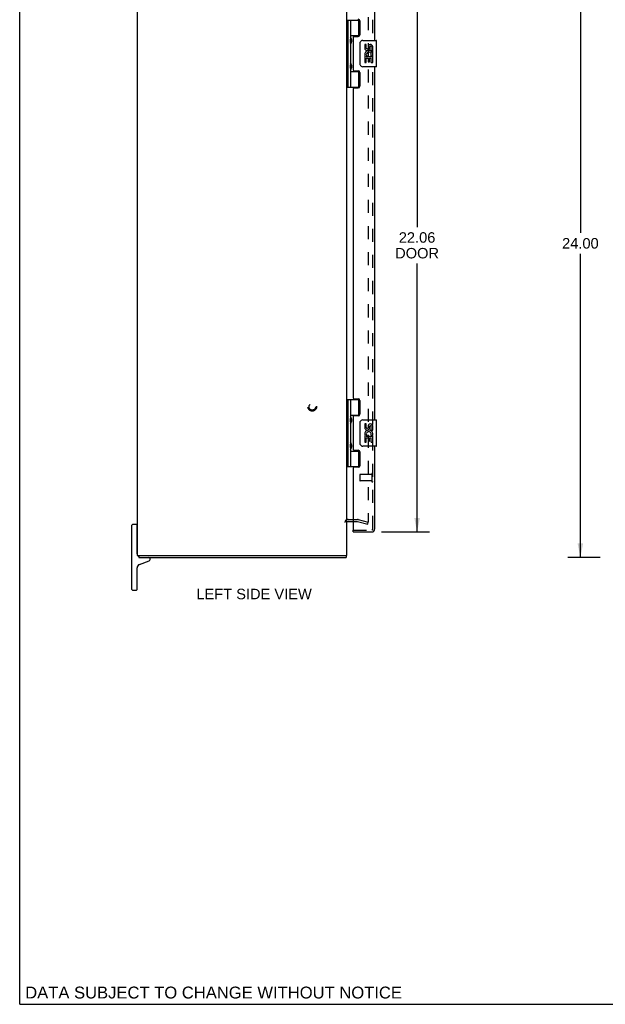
# Model space of a CAD drawing. Header units: inches. Extents: x 0 to 90.7, y 0 to 58.7.
# Tile 1 of 5: x 0 to 22.4, y 0 to 37.6. Entities that reach past the tile are written whole.
import ezdxf

# ---------------------------------------------------------------- set-up
doc = ezdxf.new("R2010")
doc.units = ezdxf.units.IN
doc.header["$LTSCALE"] = 4.986667
doc.header["$MEASUREMENT"] = 0
doc.linetypes.add('HIDDEN', pattern=[0.2, 0.1, -0.1])
doc.layers.get('0').update_dxf_attribs({"linetype": 'CONTINUOUS'})
for name, color, linetype in [('DEFAULT_2', 8, 'HIDDEN'), ('DIMENSIONS', 7, 'CONTINUOUS'), ('DOOR_ASSEMBLY', 7, 'CONTINUOUS')]:
    doc.layers.add(name, color=color, linetype=linetype)
doc.styles.get("Standard").update_dxf_attribs({"font": 'arial.ttf'})
doc.dimstyles.new('DIMSTYLE_1', dxfattribs={"dimtxt": 0.4, "dimasz": 0.533333, "dimexe": 0.09, "dimexo": 0.07, "dimgap": 0.0375, "dimtad": 0, "dimtih": 1, "dimtoh": 1, "dimzin": 4, "dimdsep": 46, "dimtxsty": 'Standard', "dimblk": '_FILLED', "dimblk1": '_FILLED', "dimblk2": '_FILLED', "dimcen": 0.09, "dimadec": 3, "dimazin": 1, "dimtfac": 1, "dimtdec": 3, "dimtofl": 0, "dimtmove": 0, "dimatfit": 3, "dimldrblk": '_FILLED', "dimfxl": 0, "dimtolj": 1, "dimtzin": 4, "dimarcsym": 0})

# ---------------------------------------------------------------- blocks, each defined once
blk = doc.blocks.new('_FILLED')
at = {"color": 0, "linetype": 'ByBlock'}
blk.add_solid([(0, 0), (-1, 0.2), (-1, -0.2)], dxfattribs=at)
blk = doc.blocks.new('*D5')
at = {"layer": 'DIMENSIONS', "color": 2, "linetype": 'Continuous'}
for p, q in [((13.821, 40.112), (15.656, 40.112)), ((15.176, 40.112), (15.176, 29.703)), ((15.176, 18.049), (15.176, 28.303)), ((13.821, 18.049), (15.656, 18.049))]:
    blk.add_line(p, q, dxfattribs=at)
at = {"layer": 'DIMENSIONS', "color": 2, "linetype": 'Continuous', "xscale": 0.5333333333, "yscale": 0.5333333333, "zscale": 0.5333333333}
for p, rotation in [((15.176, 40.112), 90), ((15.176, 18.049), 270)]:
    blk.add_blockref('_FILLED', p, dxfattribs=dict(at, rotation=rotation))
at = {"layer": 'DIMENSIONS', "color": 2, "linetype": 'Continuous', "insert": (15.176, 29.503), "char_height": 0.4, "width": 1.67435, "attachment_point": 2, "line_spacing_factor": 0.9}
blk.add_mtext('22.06\\PDOOR', dxfattribs=at)
blk = doc.blocks.new('*D9')
at = {"layer": 'DIMENSIONS', "color": 2, "linetype": 'Continuous'}
for p, q in [((22.174, 41.08), (20.933, 41.08)), ((21.413, 41.08), (21.413, 29.48)), ((21.413, 17.08), (21.413, 28.68)), ((22.174, 17.08), (20.933, 17.08))]:
    blk.add_line(p, q, dxfattribs=at)
at = {"layer": 'DIMENSIONS', "color": 2, "linetype": 'Continuous', "xscale": 0.5333333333, "yscale": 0.5333333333, "zscale": 0.5333333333}
for p, rotation in [((21.413, 41.08), 90), ((21.413, 17.08), 270)]:
    blk.add_blockref('_FILLED', p, dxfattribs=dict(at, rotation=rotation))
at = {"layer": 'DIMENSIONS', "color": 2, "linetype": 'Continuous', "insert": (21.413, 29.28), "char_height": 0.4, "width": 1.39777, "attachment_point": 2, "line_spacing_factor": 0.9}
blk.add_mtext('24.00', dxfattribs=at)

msp = doc.modelspace()

# ---------------------------------------------------------------- linework, layer by layer
at = {"color": 7, "linetype": 'Continuous'}
for p, q in [((0, 0), (0, 58.667)), ((4.282, 15.855), (4.282, 18.305)), ((4.457, 18.33), (4.307, 18.33)), ((4.482, 17.22), (4.482, 18.305)), ((4.482, 18.125), (4.497, 18.125)), ((4.482, 17.535), (4.497, 17.535)), ((4.499, 17.155), (4.603, 17.155)), ((4.55, 17.155), (4.55, 17.08)), ((4.574, 16.812), (4.942, 16.946)), ((4.982, 17.002), (4.982, 17.02)), ((12.384, 17.155), (12.497, 17.155)), ((12.474, 17.155), (12.474, 17.08)), ((4.482, 15.855), (4.482, 16.68)), ((4.307, 15.83), (4.457, 15.83)), ((0, 0), (90.667, 0))]:
    msp.add_line(p, q, dxfattribs=at)
at = {"color": 3, "linetype": 'Continuous'}
for p, q in [((4.497, 17.155), (4.497, 41.005)), ((12.497, 17.155), (12.497, 41.005)), ((12.539, 18.455), (12.74, 18.455)), ((4.497, 17.155), (4.499, 17.155)), ((4.55, 17.08), (12.474, 17.08)), ((4.607, 17.155), (12.384, 17.155))]:
    msp.add_line(p, q, dxfattribs=at)
msp.add_arc((12.539, 18.413), 0.042, 90, 180, dxfattribs=at)
at = {"color": 7, "linetype": 'Continuous'}
for centre, radius, start, end in [((4.307, 18.305), 0.025, 90, 180), ((4.457, 18.305), 0.025, 0, 90), ((4.622, 17.22), 0.14, 180, 206.6756), ((4.622, 17.22), 0.14, 207.9651, 239.0195), ((4.922, 17.02), 0.06, 360, 90), ((4.922, 17.002), 0.06, 290, 0), ((4.622, 16.68), 0.14, 110, 180), ((4.307, 15.855), 0.025, 180, 270), ((4.457, 15.855), 0.025, 270, 360)]:
    msp.add_arc(centre, radius, start, end, dxfattribs=at)
at = {"layer": 'DEFAULT_2', "color": 8, "linetype": 'HIDDEN'}
for p, q in [((13.309, 39.714), (13.309, 18.446)), ((12.539, 18.53), (12.897, 18.53)), ((12.74, 18.455), (12.897, 18.455)), ((12.904, 18.454), (13.29, 18.351)), ((12.923, 18.527), (13.309, 18.423)), ((13.29, 18.351), (13.309, 18.423))]:
    msp.add_line(p, q, dxfattribs=at)
for points in [[(13.309, 18.446), (13.309, 18.445), (13.309, 18.443), (13.309, 18.442), (13.308, 18.441), (13.307, 18.439), (13.307, 18.438), (13.306, 18.437), (13.305, 18.436), (13.304, 18.435), (13.302, 18.434), (13.301, 18.433), (13.3, 18.432), (13.298, 18.432), (13.297, 18.432), (13.296, 18.431), (13.295, 18.431)], [(13.295, 18.431), (13.294, 18.431), (13.293, 18.432), (13.291, 18.432)]]:
    msp.add_lwpolyline(points, dxfattribs=at)
for radius in [0.164, 0.124]:
    msp.add_circle((11.172, 22.83), radius, dxfattribs=at)
for centre, radius, start, end in [((12.539, 18.413), 0.117, 90, 180), ((12.897, 18.43), 0.1, 75, 90), ((12.897, 18.43), 0.025, 75, 90)]:
    msp.add_arc(centre, radius, start, end, dxfattribs=at)
at = {"layer": 'DOOR_ASSEMBLY', "color": 8, "linetype": 'HIDDEN'}
for p, q in [((13.49, 18.166), (13.49, 39.995)), ((12.99, 20.238), (12.99, 20.01)), ((13.447, 20.248), (13, 20.248)), ((13.447, 20), (13, 20)), ((13.447, 20.266), (13.447, 19.982)), ((12.74, 18.124), (13.448, 18.124))]:
    msp.add_line(p, q, dxfattribs=at)
at = {"layer": 'DOOR_ASSEMBLY', "color": 3, "linetype": 'Continuous'}
for p, q in [((13.565, 36.83), (13.565, 39.995)), ((12.99, 37.578), (12.99, 37.051)), ((12.74, 36.957), (12.74, 35.704)), ((12.771, 36.988), (12.927, 36.988)), ((13.565, 22.33), (13.565, 35.83)), ((12.771, 35.673), (12.927, 35.673)), ((12.99, 35.61), (12.99, 35.083)), ((12.771, 35.02), (12.927, 35.02)), ((12.74, 34.989), (12.74, 23.172)), ((12.771, 23.141), (12.927, 23.141)), ((12.99, 23.078), (12.99, 22.551)), ((12.74, 22.457), (12.74, 21.204)), ((12.927, 22.488), (12.771, 22.488)), ((12.771, 21.173), (12.927, 21.173)), ((12.99, 21.11), (12.99, 20.583)), ((13.565, 18.166), (13.565, 21.33)), ((12.74, 20.489), (12.74, 18.124)), ((12.927, 20.52), (12.771, 20.52)), ((12.74, 18.049), (13.448, 18.049))]:
    msp.add_line(p, q, dxfattribs=at)
at = {"layer": 'DOOR_ASSEMBLY', "color": 7, "linetype": 'Continuous'}
for p, q in [((12.497, 37.61), (12.981, 37.61)), ((12.536, 37.61), (12.536, 35.051)), ((12.635, 37.61), (12.635, 36.922)), ((12.955, 37.019), (12.955, 37.61)), ((12.635, 37.019), (12.981, 37.019)), ((12.651, 36.752), (12.651, 36.892)), ((12.923, 37.01), (12.923, 36.988)), ((12.923, 37.01), (12.975, 37.01)), ((12.635, 36.722), (12.635, 35.938)), ((13, 35.93), (13, 36.73)), ((13.1, 36.83), (13.61, 36.83)), ((13.175, 36.676), (13.175, 36.54)), ((13.238, 36.676), (13.175, 36.676)), ((13.238, 36.54), (13.238, 36.676)), ((13.303, 36.602), (13.303, 36.533)), ((13.364, 36.54), (13.364, 36.582)), ((13.426, 36.445), (13.426, 36.582)), ((13.487, 36.445), (13.487, 36.602)), ((13.625, 35.845), (13.625, 36.815)), ((13.175, 36.215), (13.175, 35.984)), ((13.193, 36.215), (13.175, 36.215)), ((13.228, 36.215), (13.255, 36.234)), ((13.228, 36.215), (13.487, 36.215)), ((13.238, 35.984), (13.238, 36.152)), ((13.238, 36.152), (13.303, 36.152)), ((13.303, 36.152), (13.303, 36.016)), ((13.364, 36.016), (13.364, 36.152)), ((13.364, 36.152), (13.426, 36.152)), ((13.419, 36.251), (13.476, 36.226)), ((13.426, 36.445), (13.487, 36.445)), ((13.426, 35.984), (13.426, 36.152)), ((13.487, 36.262), (13.487, 36.315)), ((13.487, 35.984), (13.487, 36.215)), ((12.651, 35.768), (12.651, 35.908)), ((13.61, 35.83), (13.1, 35.83)), ((13.175, 35.984), (13.238, 35.984)), ((13.303, 36.016), (13.364, 36.016)), ((13.426, 35.984), (13.487, 35.984)), ((12.635, 35.738), (12.635, 35.051)), ((12.635, 35.641), (12.981, 35.641)), ((12.923, 35.673), (12.923, 35.65)), ((12.975, 35.65), (12.923, 35.65)), ((12.955, 35.051), (12.955, 35.641)), ((12.497, 35.051), (12.981, 35.051)), ((12.497, 23.11), (12.981, 23.11)), ((12.536, 23.11), (12.536, 20.551)), ((12.635, 23.11), (12.635, 22.422)), ((12.955, 22.519), (12.955, 23.11)), ((12.635, 22.519), (12.981, 22.519)), ((12.635, 22.222), (12.635, 21.438)), ((12.651, 22.252), (12.651, 22.392)), ((12.923, 22.51), (12.975, 22.51)), ((12.923, 22.51), (12.923, 22.488)), ((13, 21.43), (13, 22.23)), ((13.1, 22.33), (13.61, 22.33)), ((13.625, 21.345), (13.625, 22.315)), ((13.238, 22.176), (13.175, 22.176)), ((13.175, 22.176), (13.175, 22.04)), ((13.238, 22.04), (13.238, 22.176)), ((13.303, 22.102), (13.303, 22.033)), ((13.364, 22.04), (13.364, 22.082)), ((13.426, 21.945), (13.426, 22.082)), ((13.426, 21.945), (13.487, 21.945)), ((13.487, 21.945), (13.487, 22.102)), ((13.193, 21.715), (13.175, 21.715)), ((13.175, 21.715), (13.175, 21.484)), ((13.175, 21.484), (13.238, 21.484)), ((13.228, 21.715), (13.255, 21.734)), ((13.228, 21.715), (13.487, 21.715)), ((13.238, 21.652), (13.303, 21.652)), ((13.238, 21.484), (13.238, 21.652)), ((13.303, 21.652), (13.303, 21.516)), ((13.303, 21.516), (13.364, 21.516)), ((13.364, 21.652), (13.426, 21.652)), ((13.364, 21.516), (13.364, 21.652)), ((13.419, 21.751), (13.476, 21.726)), ((13.426, 21.484), (13.426, 21.652)), ((13.426, 21.484), (13.487, 21.484)), ((13.487, 21.762), (13.487, 21.815)), ((13.487, 21.484), (13.487, 21.715)), ((12.635, 21.238), (12.635, 20.551)), ((12.635, 21.141), (12.981, 21.141)), ((12.651, 21.268), (12.651, 21.408)), ((12.923, 21.173), (12.923, 21.15)), ((12.975, 21.15), (12.923, 21.15)), ((12.955, 20.551), (12.955, 21.141)), ((13.61, 21.33), (13.1, 21.33)), ((12.497, 20.551), (12.981, 20.551)), ((12.74, 18.049), (12.74, 18.124))]:
    msp.add_line(p, q, dxfattribs=at)
for points in [[(12.635, 36.966), (12.636, 36.958), (12.638, 36.948), (12.641, 36.938), (12.645, 36.927), (12.649, 36.915), (12.654, 36.903), (12.659, 36.892), (12.663, 36.88), (12.668, 36.868), (12.671, 36.857), (12.674, 36.845), (12.676, 36.834), (12.677, 36.822), (12.676, 36.811), (12.674, 36.799), (12.671, 36.788), (12.668, 36.776), (12.663, 36.765), (12.659, 36.753), (12.654, 36.741), (12.649, 36.73), (12.645, 36.718), (12.641, 36.707), (12.638, 36.696), (12.636, 36.687), (12.635, 36.678)], [(13, 36.73), (13, 36.737), (13.001, 36.743), (13.001, 36.749), (13.003, 36.755), (13.004, 36.761), (13.006, 36.766)], [(12.635, 35.982), (12.636, 35.974), (12.638, 35.964), (12.641, 35.954), (12.645, 35.943), (12.649, 35.931), (12.654, 35.919), (12.659, 35.908), (12.663, 35.896), (12.668, 35.884), (12.671, 35.873), (12.674, 35.861), (12.676, 35.85), (12.677, 35.838), (12.676, 35.827), (12.674, 35.815), (12.671, 35.804), (12.668, 35.792), (12.663, 35.781), (12.659, 35.769), (12.654, 35.757), (12.649, 35.746), (12.645, 35.734), (12.641, 35.723), (12.638, 35.712), (12.636, 35.703), (12.635, 35.694)], [(13.006, 35.894), (13.004, 35.9), (13.003, 35.906), (13.001, 35.912), (13.001, 35.918), (13, 35.924), (13, 35.93)], [(12.635, 22.466), (12.636, 22.457), (12.638, 22.448), (12.641, 22.438), (12.645, 22.426), (12.649, 22.415), (12.654, 22.403), (12.659, 22.391), (12.663, 22.38), (12.668, 22.368), (12.671, 22.357), (12.674, 22.345), (12.676, 22.334), (12.677, 22.322), (12.676, 22.311), (12.674, 22.299), (12.671, 22.288), (12.668, 22.276), (12.663, 22.264), (12.659, 22.253), (12.654, 22.241), (12.649, 22.229), (12.645, 22.218), (12.641, 22.207), (12.638, 22.196), (12.636, 22.187), (12.635, 22.178)], [(13, 22.23), (13, 22.236), (13.001, 22.243), (13.001, 22.249), (13.003, 22.255), (13.004, 22.261), (13.006, 22.266)], [(12.635, 21.482), (12.636, 21.473), (12.638, 21.464), (12.641, 21.454), (12.645, 21.442), (12.649, 21.431), (12.654, 21.419), (12.659, 21.407), (12.663, 21.396), (12.668, 21.384), (12.671, 21.373), (12.674, 21.361), (12.676, 21.35), (12.677, 21.338), (12.676, 21.327), (12.674, 21.315), (12.671, 21.304), (12.668, 21.292), (12.663, 21.28), (12.659, 21.269), (12.654, 21.257), (12.649, 21.245), (12.645, 21.234), (12.641, 21.223), (12.638, 21.212), (12.636, 21.203), (12.635, 21.194)], [(13.006, 21.394), (13.004, 21.4), (13.003, 21.405), (13.001, 21.411), (13.001, 21.418), (13, 21.424), (13, 21.43)]]:
    msp.add_lwpolyline(points, dxfattribs=at)
at = {"layer": 'DOOR_ASSEMBLY', "color": 3, "linetype": 'Continuous'}
for centre, radius, start, end in [((12.927, 37.578), 0.063, 0, 90), ((12.771, 36.957), 0.031, 90, 180), ((12.927, 37.051), 0.063, 270, 360), ((12.771, 35.704), 0.031, 180, 270), ((12.927, 35.61), 0.063, 0, 90), ((12.771, 34.989), 0.031, 90, 180), ((12.927, 35.083), 0.063, 270, 360), ((12.771, 23.172), 0.031, 180, 270), ((12.927, 23.078), 0.063, 0, 90), ((12.771, 22.457), 0.031, 90, 180), ((12.927, 22.551), 0.063, 270, 360), ((12.771, 21.204), 0.031, 180, 270), ((12.927, 21.11), 0.063, 0, 90), ((12.771, 20.489), 0.031, 90, 180), ((12.927, 20.583), 0.063, 270, 360), ((13.448, 18.166), 0.117, 270, 360)]:
    msp.add_arc(centre, radius, start, end, dxfattribs=at)
at = {"layer": 'DOOR_ASSEMBLY', "color": 7, "linetype": 'Continuous'}
for centre, radius, start, end in [((12.561, 36.892), 0.09, 0, 35.1877), ((12.561, 36.752), 0.09, 324.8123, 360), ((13.1, 36.73), 0.1, 90, 158.8004), ((13.269, 36.54), 0.0943, 180, 360), ((13.269, 36.54), 0.0314, 180, 261.2295), ((13.269, 36.545), 0.0362, 263.4285, 341.7628), ((13.395, 36.582), 0.0943, 71.7267, 167.4338), ((13.395, 36.582), 0.0314, 0, 180.0485), ((13.395, 36.582), 0.0943, 12.5402, 71.701), ((13.61, 36.815), 0.015, 0, 90), ((13.329, 36.288), 0.154, 161.4199, 206.1963), ((13.332, 36.288), 0.157, 9.7031, 161.8791), ((13.332, 36.288), 0.157, 205.737, 207.8532), ((13.332, 36.288), 0.0943, 336.5966, 215.1122), ((13.332, 36.288), 0.157, 336.5966, 350.2969), ((12.561, 35.908), 0.09, 0, 35.1877), ((12.561, 35.768), 0.09, 324.8123, 360), ((13.1, 35.93), 0.1, 201.205, 270), ((13.61, 35.845), 0.015, 270, 360), ((12.561, 22.392), 0.09, 0, 35.1877), ((12.561, 22.252), 0.09, 324.8123, 360), ((13.1, 22.23), 0.1, 90, 158.8004), ((13.61, 22.315), 0.015, 0, 90), ((13.269, 22.04), 0.0943, 180, 360), ((13.329, 21.788), 0.154, 161.4199, 206.1963), ((13.332, 21.788), 0.157, 9.7031, 161.8791), ((13.269, 22.04), 0.0314, 180, 261.2295), ((13.332, 21.788), 0.0943, 336.5966, 215.1122), ((13.269, 22.044), 0.0362, 263.4285, 341.7628), ((13.395, 22.082), 0.0943, 71.7267, 167.4338), ((13.395, 22.082), 0.0314, 0, 180.0485), ((13.395, 22.082), 0.0943, 12.5402, 71.701), ((12.561, 21.408), 0.09, 0, 35.1877), ((13.332, 21.788), 0.157, 205.737, 207.8532), ((13.332, 21.788), 0.157, 336.5966, 350.2969), ((12.561, 21.268), 0.09, 324.8123, 360), ((13.1, 21.43), 0.1, 201.205, 270), ((13.61, 21.345), 0.015, 270, 360)]:
    msp.add_arc(centre, radius, start, end, dxfattribs=at)
at = {"layer": 'DOOR_ASSEMBLY', "color": 8, "linetype": 'HIDDEN'}
for centre, radius, start, end in [((13, 20.238), 0.01, 90, 180), ((13, 20.01), 0.01, 180, 270), ((13.468, 20.266), 0.0215, 0, 180), ((13.468, 19.982), 0.0215, 180, 360), ((13.448, 18.166), 0.042, 270, 360)]:
    msp.add_arc(centre, radius, start, end, dxfattribs=at)
at = {"layer": 'DOOR_ASSEMBLY', "color": 7, "linetype": 'Continuous'}
for centre in [(12.724, 36.822), (12.724, 35.838), (12.724, 22.322), (12.724, 21.338)]:
    msp.add_ellipse(centre, major_axis=(0, 0.188), ratio=0.5625, start_param=1.007189, end_param=2.134404, dxfattribs=at)

# ---------------------------------------------------------------- texts
at = {"layer": 'DIMENSIONS', "color": 2, "linetype": 'Continuous', "attachment_point": 2, "line_spacing_factor": 0.9}
for s, insert, char_height, width in [('LEFT SIDE VIEW', (8.951, 15.879), 0.4, 4.39851), ('DATA SUBJECT TO CHANGE WITHOUT NOTICE', (7.405, 0.676), 0.45333, 14.36173)]:
    msp.add_mtext(s, dxfattribs=dict(at, insert=insert, char_height=char_height, width=width))

# ---------------------------------------------------------------- dimensions: what is measured, and where the dimension line sits
at = {"layer": 'DIMENSIONS', "color": 2, "linetype": 'Continuous'}
dim = msp.add_linear_dim(base=(21.413, 17.08), p1=(22.244, 41.08), p2=(22.244, 17.08), angle=270, dimstyle='DIMSTYLE_1', dxfattribs=at)
dim.commit()
dim.dimension.update_dxf_attribs({"geometry": '*D9', "text_midpoint": (21.407, 29.078), "dimtype": 160})
dim = msp.add_linear_dim(base=(15.176, 18.049), p1=(13.751, 40.112), p2=(13.751, 18.049), angle=270, text='<>\\PDOOR', dimstyle='DIMSTYLE_1', dxfattribs=at)
dim.commit()
dim.dimension.update_dxf_attribs({"geometry": '*D5', "text_midpoint": (15.176, 29.003), "dimtype": 160})

doc.saveas('drawing.dxf')
